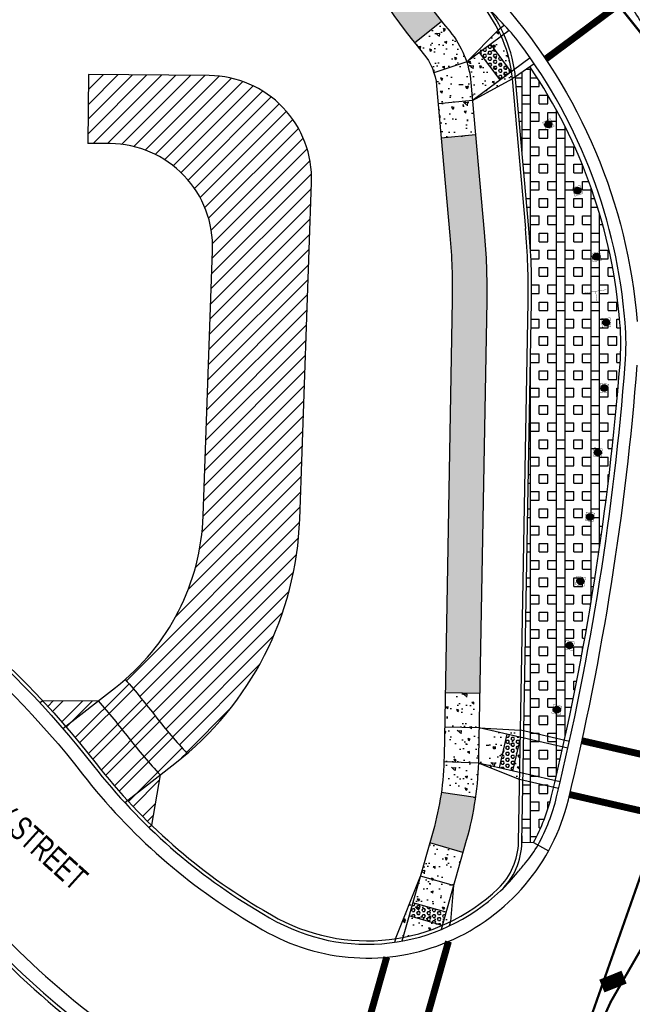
# Model space of a CAD drawing. Header units: feet. Extents: x 158973 to 165066, y 288298 to 289770.
# Tile 4 of 9: x 161337 to 161426, y 288906 to 289049. Entities that reach past the tile are written whole.
import ezdxf

# ---------------------------------------------------------------- set-up
doc = ezdxf.new("R2010")
doc.units = ezdxf.units.FT
doc.header["$MEASUREMENT"] = 0
for name, color, linetype in [('MT_P_Text', 7, 'Continuous'), ('PM_P_Edge_Line', 7, 'Continuous'), ('PV_P_Curb', 6, 'Continuous'), ('PV_P_Drive', 1, 'Continuous'), ('PV_P_EOP', 7, 'Continuous'), ('PV_P_Walk', 4, 'Continuous'), ('RD_P_Cells', 1, 'Continuous'), ('SC_Shading1', 247, 'Continuous'), ('SC_Shading2', 255, 'Continuous'), ('SN_P_Signs', 1, 'Continuous')]:
    doc.layers.add(name, color=color, linetype=linetype)
doc.styles.add('Style-font31', font='font31.shx')

msp = doc.modelspace()

# ---------------------------------------------------------------- hatches: boundary and pattern name
at = {"layer": 'RD_P_Cells'}
h = msp.add_hatch(color=1, dxfattribs=at)
h.dxf.hatch_style = 1
edge = h.paths.add_edge_path()
edge.add_arc((161414.0308030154, 289033.4287700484), 0.5, 0, 360)
h = msp.add_hatch(color=1, dxfattribs=at)
h.dxf.hatch_style = 1
edge = h.paths.add_edge_path()
edge.add_arc((161418.2507824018, 289023.8022204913), 0.5, 0, 360)
h = msp.add_hatch(color=1, dxfattribs=at)
h.dxf.hatch_style = 1
edge = h.paths.add_edge_path()
edge.add_arc((161420.9779360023, 289014.2282343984), 0.5, 0, 360)
h = msp.add_hatch(color=1, dxfattribs=at)
h.dxf.hatch_style = 1
edge = h.paths.add_edge_path()
edge.add_arc((161422.3954346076, 289004.700362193), 0.5, 0, 360)
h = msp.add_hatch(color=1, dxfattribs=at)
h.dxf.hatch_style = 1
edge = h.paths.add_edge_path()
edge.add_arc((161422.1227772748, 288995.187260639), 0.5, 0, 360)
h = msp.add_hatch(color=1, dxfattribs=at)
h.dxf.hatch_style = 1
edge = h.paths.add_edge_path()
edge.add_arc((161421.1995269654, 288985.8436367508), 0.5, 0, 360)
h = msp.add_hatch(color=1, dxfattribs=at)
h.dxf.hatch_style = 1
edge = h.paths.add_edge_path()
edge.add_arc((161420.0524865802, 288976.5078926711), 0.5, 0, 360)
h = msp.add_hatch(color=1, dxfattribs=at)
h.dxf.hatch_style = 1
edge = h.paths.add_edge_path()
edge.add_arc((161418.6802573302, 288967.1800776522), 0.5, 0, 360)
h = msp.add_hatch(color=1, dxfattribs=at)
h.dxf.hatch_style = 1
edge = h.paths.add_edge_path()
edge.add_arc((161417.0810380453, 288957.8602551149), 0.5, 0, 360)
h = msp.add_hatch(color=1, dxfattribs=at)
h.dxf.hatch_style = 1
edge = h.paths.add_edge_path()
edge.add_arc((161415.252598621, 288948.5484519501), 0.5, 0, 360)
at = {"layer": 'SC_Shading1'}
h = msp.add_hatch(dxfattribs=at)
h.set_pattern_fill('AR-HBONE', color=256, scale=0.4)
h.set_pattern_definition([(45, (-44.95583741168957, 48.68508570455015), (0, 2.262741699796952), [4.800000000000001, -1.6]), (135, (-43.82446656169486, 49.81645655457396), (1.776356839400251e-16, 2.262741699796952), [4.800000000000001, -1.6])])
edge = h.paths.add_edge_path()
edge.add_arc((161498.9583876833, 289136.9358448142), 97.75000001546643, 229.7948125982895, 235.0306790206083)
edge.add_line((161442.9341736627, 289056.8337228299), (161449.6884476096, 289052.1097170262))
edge.add_arc((161448.9720254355, 289051.0853932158), 1.250000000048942, -38.9477988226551, 55.03067902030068, ccw=False)
edge.add_line((161449.9441741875, 289050.2996281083), (161438.7743364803, 289036.480302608))
edge.add_arc((161437.8021877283, 289037.2660677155), 1.250000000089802, 210.6082783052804, 321.05220117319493, ccw=False)
edge.add_arc((161367.2273731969, 288995.5144742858), 80.7500000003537, 30.60827829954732, 40.07129605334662)
edge.add_arc((161443.751772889, 289059.8885082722), 19.2499999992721, 201.800442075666, 220.071296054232, ccw=False)
edge.add_line((161425.8784758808, 289052.7395395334), (161425.7148993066, 289053.1485009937))
edge.add_line((161425.7148993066, 289053.1485009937), (161431.56396078, 289057.5052803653))
edge.add_line((161431.56396078, 289057.5052803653), (161435.8581393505, 289062.2804956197))
h = msp.add_hatch(dxfattribs=at)
h.set_pattern_fill('AR-CONC', color=256, scale=0.5, angle=90)
h.set_pattern_definition([(140, (-62.66498871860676, 123.4156091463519), (0.3137606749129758, 3.586300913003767), [0.375, -4.125]), (85.00000000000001, (-62.66498871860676, 123.4156091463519), (-3.760960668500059, -0.6937566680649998), [0.3, -3.3]), (190.45144446, (-62.63884199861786, 123.7144675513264), (-3.447199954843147, 2.89254423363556), [0.31870096, -3.50571056]), (136.1842, (-63.66498871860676, 123.4156091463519), (0.827596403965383, 5.336206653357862), [0.5624999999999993, -6.187499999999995]), (186.63563549, (-63.59602218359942, 123.8602928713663), (-4.870593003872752, 4.673309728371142), [0.47805171, -5.258568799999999]), (81.18416399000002, (-63.66498871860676, 123.4156091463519), (-4.870593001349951, 4.673309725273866), [0.45, -4.950000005]), (111, (-63.41498871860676, 123.9156091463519), (2.013094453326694, 2.984535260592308), [0.375, -4.125]), (56.00000000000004, (-63.41498871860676, 123.9156091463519), (-3.625750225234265, 1.216576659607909), [0.3, -3.3]), (161.45144474, (-63.24723084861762, 124.1643204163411), (-1.612655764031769, 4.201111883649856), [0.3187009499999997, -3.505710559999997]), (127.5, (-62.66498871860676, 123.4156091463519), (-1.664469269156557, 0.06079927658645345), [0, -3.26, 0, -3.35, 0, -3.3125]), (97.49999999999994, (-62.66498871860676, 123.4156091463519), (-1.972058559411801, 1.315347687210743), [0, -1.91, 0, -3.185, 0, -1.2625]), (57.49999999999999, (-62.66498871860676, 122.3006091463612), (0.1127743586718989, 2.669112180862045), [0, -1.249999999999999, 0, -3.899999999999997, 0, -5.174999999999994]), (47.5, (-62.66498871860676, 121.8006091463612), (-0.5005249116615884, 2.915930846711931), [0, -1.625, 0, -2.59, 0, -3.675])])
edge = h.paths.add_edge_path()
edge.add_arc((161466.1501050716, 289102.3264135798), 86.5000000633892, 218.5800800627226, 219.8243529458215)
edge.add_arc((161389.3489667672, 289038.2827943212), 13.4999999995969, 18.099902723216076, 39.82435294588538, ccw=False)
edge.add_line((161402.1809362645, 289042.476904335), (161406.7339603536, 289047.1152344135))
edge.add_arc((161389.3489667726, 289038.2827943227), 19.49999999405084, 5.087005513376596, 26.932831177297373, ccw=False)
edge.add_line((161408.7721601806, 289040.0118280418), (161403.0278405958, 289036.8730982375))
edge.add_line((161403.0278405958, 289036.8730982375), (161403.4711825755, 289031.892792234))
edge.add_line((161403.4711825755, 289031.892792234), (161398.4908765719, 289031.4494502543))
edge.add_line((161398.4908765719, 289031.4494502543), (161397.8154869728, 289039.0364756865))
edge.add_arc((161389.3489667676, 289038.2827943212), 8.499999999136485, 5.087005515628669, 18.09990272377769)
edge.add_arc((161389.3489667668, 289038.2827943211), 8.499999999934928, 18.09990272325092, 39.82435294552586)
edge.add_arc((161466.1501051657, 289102.326413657), 91.50000018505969, 218.5800800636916, 219.824352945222, ccw=False)
edge.add_line((161394.6211394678, 289045.2662953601), (161398.5298261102, 289048.3843346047))
h = msp.add_hatch(dxfattribs=at)
h.set_pattern_fill('HEX', color=256, scale=2)
h.set_pattern_definition([(0, (-19.30722254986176, -15.32994359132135), (0, 0.4330127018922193), [0.25, -0.5]), (120, (-19.30722254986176, -15.32994359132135), (-0.375, -0.2165063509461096), [0.2499999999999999, -0.4999999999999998]), (59.99999999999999, (-19.05722254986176, -15.32994359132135), (-0.3749999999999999, 0.2165063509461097), [0.25, -0.5])])
h.paths.add_polyline_path([(161405.663243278, 289045.0707637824), (161408.650057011, 289041.060907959), (161407.0461146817, 289039.8661824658), (161404.0593009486, 289043.8760382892)])
at = {"layer": 'SC_Shading1', "true_color": 0x7ac1d6}
h = msp.add_hatch(dxfattribs=at)
h.set_pattern_fill('BOX', color=133, scale=5)
h.set_pattern_definition([(90, (-34.79749868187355, 38.91155281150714), (-5, 3.061616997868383e-16), []), (90, (-33.54749868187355, 38.91155281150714), (-5, 3.061616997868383e-16), []), (0, (-34.79749868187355, 38.91155281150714), (0, 5), [-1.25, 1.25]), (0, (-34.79749868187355, 40.16155281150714), (0, 5), [-1.25, 1.25]), (0, (-34.79749868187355, 41.41155281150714), (0, 5), [1.25, -1.25]), (0, (-34.79749868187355, 42.66155281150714), (0, 5), [1.25, -1.25]), (90, (-32.29749868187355, 38.91155281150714), (-5, 3.061616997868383e-16), [1.25, -1.25]), (90, (-31.04749868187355, 38.91155281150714), (-5, 3.061616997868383e-16), [1.25, -1.25])])
edge = h.paths.add_edge_path()
edge.add_arc((161387.7611700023, 288942.5244761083), 27.50000000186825, 331.25112966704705, 346.41977044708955, ccw=False)
edge.add_line((161411.871416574, 288929.297760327), (161410.1892218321, 288929.3276192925))
edge.add_line((161410.1892218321, 288929.3276192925), (161411.5804985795, 289007.7093840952))
edge.add_arc((161311.596248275, 289009.4841050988), 99.99999971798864, 358.9831063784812, 365.0870055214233)
edge.add_line((161411.2023680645, 289018.3509446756), (161409.270190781, 289040.0561622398))
edge.add_line((161409.270190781, 289040.0561622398), (161409.2371863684, 289040.3943627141))
edge.add_line((161409.2371863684, 289040.3943627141), (161411.3408407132, 289041.8182593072))
edge.add_arc((161347.1607197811, 288998.3767805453), 77.49999999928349, 4.624357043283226, 34.09281915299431, ccw=False)
edge.add_arc((161387.0305075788, 289001.6016868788), 37.50000000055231, -4.429120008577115, 4.624357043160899, ccw=False)
edge.add_arc((161028.1056001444, 289029.4029605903), 397.499999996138, 346.41977044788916, 355.57087999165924, ccw=False)
at = {"layer": 'SC_Shading1'}
h = msp.add_hatch(dxfattribs=at)
h.set_pattern_fill('ANSI31', color=256, scale=12)
h.set_pattern_definition([(45, (-3.438726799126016, 117.8500592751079), (-1.060660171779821, 1.060660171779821), [])])
edge = h.paths.add_edge_path()
edge.add_line((161363.9849836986, 288976.6634085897), (161365.338855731, 289015.1139777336))
edge.add_arc((161350.3481455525, 289015.641811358), 14.99999999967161, 357.9834077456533, 449.4807186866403)
edge.add_line((161350.4840912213, 289030.6411953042), (161347.2739695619, 289030.6702899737))
edge.add_line((161347.2739695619, 289030.6702899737), (161347.3646000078, 289040.6698792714))
edge.add_line((161347.3646000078, 289040.6698792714), (161364.8403072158, 289040.5114896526))
edge.add_arc((161364.704361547, 289025.5121057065), 14.99999999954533, -2.01659225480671, 89.48071868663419, ccw=False)
edge.add_line((161379.6950717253, 289024.984272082), (161377.9763131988, 288976.1707638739))
edge.add_arc((161331.005421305, 288977.8246425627), 47.0000000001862, 310.71895382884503, 357.9834077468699, ccw=False)
edge.add_line((161361.6658320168, 288942.2024694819), (161352.6814990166, 288952.9419647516))
edge.add_arc((161331.0054213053, 288977.8246425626), 32.99999999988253, 311.0601398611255, 357.9834077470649)
h = msp.add_hatch(dxfattribs=at)
h.set_pattern_fill('ANSI32', color=256, scale=8)
h.set_pattern_definition([(45, (-28.43124389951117, -200.7110159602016), (-2.121320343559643, 2.121320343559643), []), (45, (-27.01703033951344, -200.7110159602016), (-2.121320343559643, 2.121320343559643), [])])
edge = h.paths.add_edge_path()
edge.add_line((161340.6721981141, 288949.8683024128), (161348.7636903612, 288949.8292588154))
edge.add_line((161348.7636903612, 288949.8292588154), (161352.6814990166, 288952.9419647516))
edge.add_arc((161242.3164209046, 288858.1274113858), 145.4999999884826, 37.88835767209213, 40.66584982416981, ccw=False)
edge.add_arc((161415.9423765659, 288993.234877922), 74.4999999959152, 217.8883576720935, 223.2355104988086)
edge.add_line((161361.6658320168, 288942.2024694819), (161357.7428323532, 288939.0771171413))
edge.add_line((161357.7428323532, 288939.0771171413), (161356.5024171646, 288931.7764267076))
edge.add_line((161356.5024171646, 288931.7764267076), (161352.9904182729, 288935.3790143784))
edge.add_line((161352.9904182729, 288935.3790143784), (161348.4650165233, 288940.727203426))
edge.add_arc((161242.316420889, 288858.1274113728), 134.5000000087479, 37.88835767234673, 43.00705504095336)
h = msp.add_hatch(dxfattribs=at)
h.set_pattern_fill('AR-CONC', color=256, scale=0.5, angle=90)
h.set_pattern_definition([(140, (-58.71760824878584, 27.62936063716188), (0.3137606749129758, 3.586300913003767), [0.375, -4.125]), (85.00000000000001, (-58.71760824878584, 27.62936063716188), (-3.760960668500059, -0.6937566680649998), [0.3, -3.3]), (190.45144446, (-58.69146152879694, 27.92821904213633), (-3.447199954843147, 2.89254423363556), [0.31870096, -3.50571056]), (136.1842, (-59.71760824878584, 27.62936063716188), (0.827596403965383, 5.336206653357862), [0.5624999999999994, -6.187499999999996]), (186.63563549, (-59.64864171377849, 28.07404436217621), (-4.870593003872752, 4.673309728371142), [0.47805171, -5.258568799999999]), (81.18416399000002, (-59.71760824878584, 27.62936063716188), (-4.870593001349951, 4.673309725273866), [0.45, -4.950000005]), (111, (-59.46760824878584, 28.12936063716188), (2.013094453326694, 2.984535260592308), [0.375, -4.125]), (56.00000000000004, (-59.46760824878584, 28.12936063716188), (-3.625750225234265, 1.216576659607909), [0.3, -3.3]), (161.45144474, (-59.29985037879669, 28.37807190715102), (-1.612655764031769, 4.201111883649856), [0.3187009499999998, -3.505710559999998]), (127.5, (-58.71760824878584, 27.62936063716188), (-1.664469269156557, 0.06079927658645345), [0, -3.26, 0, -3.35, 0, -3.3125]), (97.49999999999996, (-58.71760824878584, 27.62936063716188), (-1.972058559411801, 1.315347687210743), [0, -1.91, 0, -3.185, 0, -1.2625]), (57.49999999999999, (-58.71760824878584, 26.51436063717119), (0.1127743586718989, 2.669112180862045), [0, -1.249999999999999, 0, -3.899999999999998, 0, -5.174999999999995]), (47.5, (-58.71760824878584, 26.01436063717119), (-0.5005249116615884, 2.915930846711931), [0, -1.625, 0, -2.59, 0, -3.675])])
edge = h.paths.add_edge_path()
edge.add_line((161404.0713721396, 288950.9148905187), (161403.9826360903, 288945.9156779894))
edge.add_line((161403.9826360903, 288945.9156779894), (161409.9774298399, 288945.569122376))
edge.add_line((161409.9774298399, 288945.569122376), (161409.8504811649, 288938.4170865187))
edge.add_line((161409.8504811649, 288938.4170865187), (161403.8842278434, 288940.8088507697))
edge.add_arc((161356.4147062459, 288942.5101838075), 47.50000015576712, 351.9050388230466, 357.94736722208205, ccw=False)
edge.add_line((161403.4414185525, 288935.8215109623), (161398.491238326, 288936.5255817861))
edge.add_arc((161356.4147066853, 288942.5101837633), 42.4999997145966, 351.9050387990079, 358.9831064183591)
edge.add_line((161398.9080128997, 288941.7559273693), (161399.0721596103, 288951.003626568))
edge.add_line((161399.0721596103, 288951.003626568), (161404.0713721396, 288950.9148905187))
h = msp.add_hatch(dxfattribs=at)
h.set_pattern_fill('HEX', color=256, scale=2)
h.set_pattern_definition([(0, (-47.49723542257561, 28.08516161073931), (0, 0.4330127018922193), [0.25, -0.5]), (120, (-47.49723542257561, 28.08516161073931), (-0.375, -0.2165063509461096), [0.2499999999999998, -0.4999999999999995]), (59.99999999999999, (-47.24723542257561, 28.08516161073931), (-0.3749999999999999, 0.2165063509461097), [0.25, -0.5])])
h.paths.add_polyline_path([(161408.0097320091, 288944.9937288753), (161409.9592943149, 288944.5474029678), (161408.8434795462, 288939.6734972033), (161406.8939172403, 288940.1198231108)])
h = msp.add_hatch(dxfattribs=at)
h.set_pattern_fill('AR-CONC', color=256, scale=0.5, angle=90)
h.set_pattern_definition([(140, (-64.01273831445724, 7.364546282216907), (0.3137606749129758, 3.586300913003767), [0.375, -4.125]), (85.00000000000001, (-64.01273831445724, 7.364546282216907), (-3.760960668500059, -0.6937566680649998), [0.3, -3.3]), (190.45144446, (-63.98659159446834, 7.66340468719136), (-3.447199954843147, 2.89254423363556), [0.31870096, -3.50571056]), (136.1842, (-65.01273831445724, 7.364546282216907), (0.827596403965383, 5.336206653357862), [0.5624999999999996, -6.187499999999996]), (186.63563549, (-64.94377177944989, 7.809230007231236), (-4.870593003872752, 4.673309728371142), [0.47805171, -5.258568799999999]), (81.18416399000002, (-65.01273831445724, 7.364546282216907), (-4.870593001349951, 4.673309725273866), [0.45, -4.950000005]), (111, (-64.76273831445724, 7.864546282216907), (2.013094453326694, 2.984535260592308), [0.375, -4.125]), (56.00000000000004, (-64.76273831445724, 7.864546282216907), (-3.625750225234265, 1.216576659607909), [0.3, -3.3]), (161.45144474, (-64.59498044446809, 8.11325755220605), (-1.612655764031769, 4.201111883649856), [0.3187009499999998, -3.505710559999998]), (127.5, (-64.01273831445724, 7.364546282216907), (-1.664469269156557, 0.06079927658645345), [0, -3.26, 0, -3.35, 0, -3.3125]), (97.49999999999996, (-64.01273831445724, 7.364546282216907), (-1.972058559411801, 1.315347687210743), [0, -1.91, 0, -3.185, 0, -1.2625]), (57.49999999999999, (-64.01273831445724, 6.24954628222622), (0.1127743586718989, 2.669112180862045), [0, -1.249999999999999, 0, -3.899999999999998, 0, -5.174999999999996]), (47.5, (-64.01273831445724, 5.74954628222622), (-0.5005249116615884, 2.915930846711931), [0, -1.625, 0, -2.59, 0, -3.675])])
edge = h.paths.add_edge_path()
edge.add_line((161401.632726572, 288927.8530302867), (161400.2725192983, 288923.041602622))
edge.add_line((161400.2725192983, 288923.041602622), (161399.8345623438, 288917.8165179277))
edge.add_arc((161387.7611700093, 288942.524476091), 27.49999998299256, 278.5667959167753, 296.0421638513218, ccw=False)
edge.add_line((161391.8576336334, 288915.3312970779), (161395.4610916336, 288924.4018098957))
edge.add_line((161395.4610916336, 288924.4018098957), (161396.8212989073, 288929.2132375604))
edge.add_line((161396.8212989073, 288929.2132375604), (161401.632726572, 288927.8530302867))
h = msp.add_hatch(dxfattribs=at)
h.set_pattern_fill('HEX', color=256, scale=2)
h.set_pattern_definition([(0, (-58.17042040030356, 5.400949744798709), (0, 0.4330127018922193), [0.25, -0.5]), (120, (-58.17042040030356, 5.400949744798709), (-0.375, -0.2165063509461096), [0.2499999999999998, -0.4999999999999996]), (59.99999999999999, (-57.92042040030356, 5.400949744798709), (-0.3749999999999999, 0.2165063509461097), [0.25, -0.5])])
h.paths.add_polyline_path([(161394.3729258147, 288920.552667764), (161399.1843534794, 288919.1924604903), (161398.6402705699, 288917.2678894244), (161393.8288429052, 288918.6280966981)])
at = {"layer": 'SC_Shading2'}
h = msp.add_hatch(color=256, dxfattribs=at)
h.dxf.hatch_style = 1
edge = h.paths.add_edge_path()
edge.add_arc((161466.1501050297, 289102.326413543), 91.50000000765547, 205.8747724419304, 218.5800800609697, ccw=False)
edge.add_line((161383.8229784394, 289062.3952949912), (161382.131830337, 289061.6202304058))
edge.add_arc((161372.9658661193, 289081.6198578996), 21.99999999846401, 268.095068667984, 294.62230593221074, ccw=False)
edge.add_line((161372.234559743, 289059.632016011), (161366.7930000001, 289059.8130000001))
edge.add_line((161366.7930000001, 289059.8130000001), (161366.9259647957, 289063.8107894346))
edge.add_line((161366.9259647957, 289063.8107894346), (161372.3675245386, 289063.6298054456))
edge.add_arc((161372.9658661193, 289081.6198579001), 17.99999999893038, 268.0950686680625, 294.6223059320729)
edge.add_line((161380.4652913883, 289065.256526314), (161382.1564394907, 289066.0315908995))
edge.add_arc((161466.1501050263, 289102.3264135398), 91.50000000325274, 190.0056797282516, 203.3698394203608, ccw=False)
edge.add_arc((161430.2052505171, 289095.984691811), 55.00000000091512, 158.2104245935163, 190.0056797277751, ccw=False)
edge.add_line((161379.1348146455, 289116.4006311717), (161377.9137424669, 289116.9805597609))
edge.add_arc((161375.1114186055, 289111.080109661), 6.53209999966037, 64.5953713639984, 87.98340774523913)
edge.add_line((161375.3412760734, 289117.6081641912), (161373.8190000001, 289117.662))
edge.add_line((161373.8190000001, 289117.662), (161370.8199197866, 289117.7362823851))
edge.add_line((161370.8199197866, 289117.7362823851), (161370.9916534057, 289124.6698629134))
edge.add_line((161370.9916534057, 289124.6698629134), (161373.9907336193, 289124.5955805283))
edge.add_line((161373.9907336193, 289124.5955805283), (161375.5853393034, 289124.5396687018))
edge.add_arc((161375.1114186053, 289111.0801096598), 13.46790000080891, 64.59537136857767, 87.98340774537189, ccw=False)
edge.add_line((161380.8892569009, 289123.2456723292), (161382.0903421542, 289122.6752362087))
edge.add_arc((161337.4082856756, 289145.1143500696), 50.00000002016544, 333.3344170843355, 341.6155352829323)
edge.add_line((161384.856363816, 289129.3447627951), (161389.7586992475, 289127.7154490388))
edge.add_arc((161466.1501050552, 289102.3264135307), 80.50000003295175, 161.6155352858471, 169.4349413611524)
edge.add_line((161387.0147935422, 289117.0862399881), (161385.048698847, 289117.4529437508))
edge.add_arc((161430.2052505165, 289095.9846918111), 50.00000000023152, 154.572729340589, 190.0056797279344)
edge.add_arc((161466.1501050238, 289102.3264135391), 86.50000000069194, 190.0056797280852, 218.5800800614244)
edge.add_line((161398.5298261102, 289048.3843346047), (161394.6211394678, 289045.2662953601))
h = msp.add_hatch(color=256, dxfattribs=at)
h.dxf.hatch_style = 1
edge = h.paths.add_edge_path()
edge.add_line((161398.4908765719, 289031.4494502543), (161403.4711825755, 289031.892792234))
edge.add_line((161403.4711825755, 289031.892792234), (161404.7279702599, 289017.774600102))
edge.add_arc((161311.5962482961, 289009.4841051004), 93.49999969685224, -1.0168936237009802, 5.087005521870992, ccw=False)
edge.add_line((161405.0815222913, 289007.8247409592), (161404.0713721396, 288950.9148905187))
edge.add_line((161404.0713721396, 288950.9148905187), (161399.0721596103, 288951.003626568))
edge.add_line((161399.0721596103, 288951.003626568), (161400.082309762, 289007.9134770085))
edge.add_arc((161311.5962483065, 289009.4841051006), 88.4999996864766, 358.9831063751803, 365.0870055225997)
edge.add_line((161399.7476642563, 289017.3312581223), (161398.4908765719, 289031.4494502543))
h = msp.add_hatch(color=256, dxfattribs=at)
h.dxf.hatch_style = 1
edge = h.paths.add_edge_path()
edge.add_arc((161356.4147063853, 288942.5101837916), 42.50000001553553, 344.21421851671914, 351.905038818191, ccw=False)
edge.add_line((161397.3118415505, 288930.9484219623), (161396.8212989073, 288929.2132375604))
edge.add_line((161396.8212989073, 288929.2132375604), (161401.632726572, 288927.8530302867))
edge.add_line((161401.632726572, 288927.8530302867), (161402.1232692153, 288929.5882146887))
edge.add_arc((161356.4147064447, 288942.5101837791), 47.4999999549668, 344.2142185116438, 351.9050388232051)
edge.add_line((161403.4414185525, 288935.8215109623), (161398.491238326, 288936.5255817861))

# ---------------------------------------------------------------- linework, layer by layer
at = {"layer": 'PM_P_Edge_Line', "const_width": 1, "flags": 128}
for points in [[(161413.6276166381, 289042.8981419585), (161424.971887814, 289051.3481278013)], [(161434.1225990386, 288940.5543482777), (161418.8912170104, 288944.0413670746)], [(161431.4517349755, 288932.9588361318), (161417.1059133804, 288936.2431178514)], [(161387.0102373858, 288870.6153941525), (161399.5390149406, 288914.9331302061)], [(161381.4436591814, 288880.3321570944), (161390.5821172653, 288912.6573996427)]]:
    msp.add_lwpolyline(points, dxfattribs=at)
at = {"layer": 'PM_P_Edge_Line', "color": 2, "const_width": 0.333}
for points in [[(161437.8273052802, 289030.963728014, 0.059351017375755), (161427.5243358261, 289046.5563815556), (161424.1694395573, 289050.7504096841)], [(161398.1733906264, 288768.2805105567), (161399.5809469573, 288808.2557377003, -0.07863137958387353), (161415.7274927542, 288891.2561313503), (161430.4706887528, 288933.1834333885)]]:
    msp.add_lwpolyline(points, format="xyb", dxfattribs=at)
at = {"layer": 'PM_P_Edge_Line', "color": 2, "const_width": 0.333, "flags": 128}
msp.add_lwpolyline([(161399.1727713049, 288768.2453216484), (161400.5803276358, 288808.220548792, -0.08561412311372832), (161419.3216467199, 288897.9037296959, -0.09697419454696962), (161438.8195301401, 288928.3121956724, -0.08982878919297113)], format="xyb", dxfattribs=at)
at = {"layer": 'PM_P_Edge_Line', "color": 2, "const_width": 2, "flags": 128}
msp.add_lwpolyline([(161424.9993608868, 288909.754900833), (161421.7790751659, 288908.4658682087)], dxfattribs=at)
at = {"layer": 'PV_P_Curb', "flags": 128}
for points in [[(161420.6283268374, 289071.7921809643), (161421.2572632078, 289066.5181082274, 0.06554346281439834), (161422.8209428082, 289060.3837465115), (161425.8784758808, 289052.7395395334, 0.07989096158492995), (161429.0208259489, 289047.49650673, -0.04131368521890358), (161436.7263521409, 289036.6296104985)], [(161407.0961449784, 288922.2720998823, 0.2003218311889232), (161410.1892218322, 288929.3276192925), (161411.5804985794, 289007.7093840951, 0.02663958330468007), (161411.2023680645, 289018.3509446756), (161409.270190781, 289040.0561622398, 0.1527417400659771), (161404.7091944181, 289051.0915181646)], [(161404.3251887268, 289050.7713000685, -0.1527417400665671), (161408.7721601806, 289040.0118280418), (161410.7043374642, 289018.3066104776)], [(161415.2213587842, 288935.8911864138, 0.03995048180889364), (161425.1662789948, 288998.6478015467, 0.0395238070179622), (161425.1559921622, 289004.6855035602, 0.1409790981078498), (161409.8810105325, 289045.1659633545, 0.03264234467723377), (161407.3417483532, 289048.1430472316, -0.01852069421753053), (161405.1083948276, 289050.6165535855)], [(161414.4923272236, 288936.0672914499, 0.03995048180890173), (161424.4185187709, 288998.705720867)], [(161243.5354003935, 288992.6218874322, -0.2289954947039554), (161348.4650165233, 288940.727203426, 0.09519770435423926), (161372.7286432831, 288919.4593856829), (161373.8620160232, 288918.7955166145)], [(161243.5308688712, 288992.1219079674, -0.2289954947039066), (161348.0704120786, 288940.420141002, 0.09519770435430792), (161372.4759313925, 288919.0279500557), (161373.6093041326, 288918.3640809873, 0.3347503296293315), (161407.0961449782, 288922.2720998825, 0.3347503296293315)], [(161243.2771036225, 288964.1230579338, -0.2289954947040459), (161325.9725631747, 288923.2246452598, 0.0951977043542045), (161358.324065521, 288894.8675549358), (161369.0668254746, 288888.5750213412)], [(161243.2725721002, 288963.6230784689, -0.2289954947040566), (161325.57795873, 288922.9175828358, 0.09519770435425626), (161358.0713536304, 288894.4361193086), (161368.814113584, 288888.143585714)], [(161407.096144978, 288922.2720998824, 0.03236430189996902), (161409.5480565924, 288924.9366515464, -0.00899509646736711), (161410.7029911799, 288926.3158081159, 0.05339391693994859), (161412.5289687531, 288928.9370317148)]]:
    msp.add_lwpolyline(points, format="xyb", dxfattribs=at)
for points in [[(161409.2371863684, 289040.3943627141), (161411.9619386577, 289042.2386607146)], [(161409.6893005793, 288929.3364928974), (161411.0805773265, 289007.7182577)], [(161410.189221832, 288929.3276192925), (161411.871416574, 288929.297760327)], [(161411.871416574, 288929.297760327), (161414.0632571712, 288928.0953316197)]]:
    msp.add_lwpolyline(points, dxfattribs=at)
at = {"layer": 'PV_P_Curb'}
for centre, radius, start, end in [((161347.1607197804, 288998.3767805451), 77.5, 4.624357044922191, 34.09281915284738), ((161311.5962479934, 289009.4841050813), 99.5, 358.9831063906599, 5.08700551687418), ((161387.0305075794, 289001.6016868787), 37.5, 355.5708799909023, 4.624357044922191), ((161387.761170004, 288942.5244761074), 27.5, 331.2511296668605, 346.4197704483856), ((161387.761170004, 288942.5244761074), 28.25, 331.2511296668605, 346.4197704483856), ((161400.1907967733, 288929.5050913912), 9.5, 313.6724594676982, 358.9831063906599), ((161387.761170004, 288942.5244761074), 27.5, 239.640512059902, 313.672459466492)]:
    msp.add_arc(centre, radius, start, end, dxfattribs=at)
at = {"layer": 'PV_P_Drive', "flags": 128}
for points in [[(161347.3646000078, 289040.6698792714), (161347.2739695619, 289030.6702899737)], [(161364.8403072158, 289040.5114896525), (161347.3646000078, 289040.6698792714)], [(161377.9763131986, 288976.1707638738), (161379.6950717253, 289024.984272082)], [(161343.6271439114, 288945.8322424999), (161351.2715412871, 288951.7807492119)], [(161340.2760077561, 288949.5600059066), (161340.672198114, 288949.8683024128)], [(161340.672198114, 288949.8683024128), (161348.7636903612, 288949.8292588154)], [(161352.5944924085, 288935.0709236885), (161359.8692891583, 288940.73182476)], [(161357.7428323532, 288939.0771171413), (161356.5024171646, 288931.7764267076)], [(161356.103891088, 288931.4663126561), (161356.5024171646, 288931.7764267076)]]:
    msp.add_lwpolyline(points, dxfattribs=at)
for points in [[(161363.9849836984, 288976.6634085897), (161365.338855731, 289015.1139777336, 0.4218886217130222), (161350.4840912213, 289030.641195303), (161347.2739695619, 289030.6702899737)], [(161352.6814990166, 288952.9419647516, -0.01211968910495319), (161357.1463143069, 288947.4825767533, 0.02333559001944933), (161361.6658320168, 288942.2024694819)], [(161348.7636903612, 288949.8292588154, -0.01246131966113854), (161353.2002698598, 288944.4119525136, 0.02204469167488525), (161357.7428323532, 288939.0771171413)]]:
    msp.add_lwpolyline(points, format="xyb", dxfattribs=at)
at = {"layer": 'PV_P_Drive'}
for centre, radius, start, end in [((161364.7043615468, 289025.512105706), 15, 357.9834077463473, 89.48071868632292), ((161331.0054213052, 288977.8246425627), 33, 307.8883576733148, 357.9834077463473), ((161331.0054213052, 288977.8246425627), 47, 307.8883576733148, 357.9834077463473)]:
    msp.add_arc(centre, radius, start, end, dxfattribs=at)
at = {"layer": 'PV_P_EOP'}
msp.add_lwpolyline([(161398.9042153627, 289147.9128309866, -0.04751138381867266), (161394.0725261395, 289132.1395418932, 0.2849133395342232), (161407.4085097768, 289051.0095061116, -0.160694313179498), (161426.9002953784, 289004.8265932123)], format="xyb", dxfattribs=at)
at = {"layer": 'PV_P_EOP', "flags": 128}
for points in [[(161419.8836033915, 289071.703372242), (161420.5125397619, 289066.4292995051, 0.06554346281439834), (161422.1245805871, 289060.1052152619), (161425.1821136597, 289052.4610082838, 0.07989096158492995), (161428.4468929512, 289047.0137014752)], [(161416.9224324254, 288935.4802746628, 0.0399504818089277), (161426.9110528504, 288998.5126564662)], [(161243.512742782, 288990.1219901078, -0.2289954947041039), (161346.4919942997, 288939.1918913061, 0.095197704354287), (161371.4650838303, 288917.3022075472), (161372.5984565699, 288916.638338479, 0.5028342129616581), (161416.9224324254, 288935.4802746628)], [(161243.2952297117, 288966.1229757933, -0.2289954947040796), (161327.5509809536, 288924.4528949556, 0.09519770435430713), (161359.3349130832, 288896.5932974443), (161370.0776730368, 288890.3007638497, -0.3126663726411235), (161389.2758105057, 288848.9704326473)], [(161412.9705422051, 288797.7780834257), (161413.3224312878, 288807.7718902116, -0.1265633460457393), (161442.9411164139, 288908.1295359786, -0.253460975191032), (161492.0966353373, 288937.2987519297, 0.03987586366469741), (161501.9796208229, 288938.4784067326)]]:
    msp.add_lwpolyline(points, format="xyb", dxfattribs=at)
at = {"layer": 'PV_P_Walk', "flags": 128}
for points in [[(161384.856363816, 289129.3447627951, -0.04153520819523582), (161381.5973165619, 289121.7192747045, 0.1669113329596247), (161376.0417711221, 289086.4286727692, 0.06935285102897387), (161383.8229784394, 289062.3952949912, 0.06094180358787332), (161395.8770635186, 289043.7265019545, -0.1527417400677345), (161397.8154869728, 289039.0364756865), (161399.7476642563, 289017.3312581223, -0.02663958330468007), (161400.082309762, 289007.9134770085), (161398.9080129, 288941.7559273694, -0.06453078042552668), (161397.3118415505, 288930.9484219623), (161392.797853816, 288914.981204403)], [(161385.048698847, 289117.4529437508, 0.1558491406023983), (161380.9657237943, 289087.297401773, 0.1308476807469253), (161399.7171204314, 289046.9286829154, -0.1527417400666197), (161402.7957929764, 289039.4798176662), (161404.7279702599, 289017.774600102, -0.02663958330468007), (161405.0815222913, 289007.8247409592), (161403.9072254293, 288941.6671913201, -0.06453078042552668), (161402.1232692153, 288929.5882146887), (161398.4660436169, 288916.6516007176)]]:
    msp.add_lwpolyline(points, format="xyb", dxfattribs=at)
for points in [[(161394.6211394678, 289045.2662953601), (161398.5298261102, 289048.3843346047)], [(161402.1809362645, 289042.476904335), (161406.7339603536, 289047.1152344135)], [(161408.3401948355, 289047.0647396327), (161402.1809362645, 289042.476904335)], [(161407.663170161, 289047.8073731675), (161406.7339603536, 289047.1152344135)], [(161408.650057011, 289041.060907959), (161405.663243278, 289045.0707637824)], [(161411.376334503, 289043.0916251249), (161403.0278405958, 289036.8730982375)], [(161407.0461146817, 289039.8661824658), (161404.0593009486, 289043.8760382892)], [(161402.1809362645, 289042.476904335), (161397.4283549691, 289040.9235302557)], [(161403.0278405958, 289036.8730982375), (161408.7691141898, 289040.0457106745)], [(161409.2371863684, 289040.3943627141), (161408.7691141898, 289040.0457106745)], [(161403.0278405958, 289036.8730982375), (161398.0475345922, 289036.4297562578)], [(161403.4711825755, 289031.892792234), (161398.4908765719, 289031.4494502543)], [(161404.0713721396, 288950.9148905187), (161399.0721596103, 288951.003626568)], [(161403.9826360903, 288945.9156779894), (161398.9834235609, 288946.0044140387)], [(161416.8624526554, 288942.9670182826), (161403.9826360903, 288945.9156779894)], [(161403.9826360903, 288945.9156779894), (161409.9774298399, 288945.569122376)], [(161417.0782724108, 288943.9434805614), (161409.9774298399, 288945.569122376)], [(161408.0097320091, 288944.9937288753), (161406.8939172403, 288940.1198231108)], [(161409.9592943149, 288944.5474029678), (161408.8434795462, 288939.6734972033)], [(161403.8842278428, 288940.8088507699), (161398.8874361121, 288940.9879384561)], [(161415.7466378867, 288938.0931125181), (161403.8842278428, 288940.8088507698)], [(161409.8504811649, 288938.4170865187), (161403.8842278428, 288940.8088507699)], [(161415.5161317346, 288937.1200124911), (161409.8504811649, 288938.4170865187)], [(161403.4414185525, 288935.8215109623), (161398.491238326, 288936.5255817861)], [(161401.632726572, 288927.8530302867), (161396.8212989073, 288929.2132375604)], [(161391.8576336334, 288915.3312970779), (161395.4610916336, 288924.4018098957)], [(161400.2725192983, 288923.041602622), (161395.4610916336, 288924.4018098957)], [(161400.2725192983, 288923.041602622), (161399.8345623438, 288917.8165179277)], [(161399.1843534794, 288919.1924604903), (161394.3729258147, 288920.552667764)], [(161398.6402705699, 288917.2678894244), (161393.8288429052, 288918.6280966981)], [(161399.8345623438, 288917.8165179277), (161399.6533083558, 288917.1753726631)], [(161391.8576336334, 288915.3312970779), (161391.7086006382, 288914.804126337)]]:
    msp.add_lwpolyline(points, dxfattribs=at)
at = {"layer": 'RD_P_Cells', "const_width": 0.04, "flags": 128}
for points in [[(161413.7674081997, 289032.5850442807), (161414.8745287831, 289033.1653752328), (161414.294197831, 289034.2724958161), (161413.1870772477, 289033.692164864)], [(161417.8727640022, 289023.0032510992), (161419.0497517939, 289023.4242020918), (161418.6288008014, 289024.6011898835), (161417.4518130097, 289024.1802388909)], [(161420.498086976, 289013.4859440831), (161421.7202263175, 289013.748385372), (161421.4577850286, 289014.9705247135), (161420.2356456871, 289014.7080834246)], [(161421.8249782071, 289004.0252107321), (161423.0705860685, 289004.1299057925), (161422.9658910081, 289005.3755136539), (161421.7202831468, 289005.2708185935)], [(161421.4460502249, 288994.6186742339), (161422.6913636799, 288994.5105335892), (161422.7995043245, 288995.7558470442), (161421.5541908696, 288995.8639876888)], [(161420.5094933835, 288985.2912748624), (161421.7518888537, 288985.1536031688), (161421.8895605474, 288986.3959986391), (161420.647165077, 288986.5336703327)], [(161419.3495125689, 288975.9720964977), (161420.5882827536, 288975.8049186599), (161420.7554605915, 288977.0436888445), (161419.5166904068, 288977.2108666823)], [(161417.9647112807, 288966.6611905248), (161419.1991444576, 288966.4645316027), (161419.3958033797, 288967.6989647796), (161418.1613702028, 288967.8956237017)], [(161416.3532912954, 288957.3586231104), (161417.5826700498, 288957.132508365), (161417.8087847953, 288958.3618871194), (161416.5794060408, 288958.5880018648)], [(161414.5130260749, 288948.0644246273), (161415.7366259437, 288947.808879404), (161415.992171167, 288949.0324792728), (161414.7685712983, 288949.2880244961)]]:
    msp.add_lwpolyline(points, close=True, dxfattribs=at)
at = {"layer": 'RD_P_Cells'}
for centre in [(161414.0308030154, 289033.4287700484), (161418.2507824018, 289023.8022204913), (161420.9779360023, 289014.2282343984), (161422.3954346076, 289004.700362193), (161422.1227772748, 288995.187260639), (161421.1995269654, 288985.8436367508), (161420.0524865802, 288976.5078926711), (161418.6802573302, 288967.1800776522), (161417.0810380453, 288957.8602551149), (161415.252598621, 288948.5484519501)]:
    msp.add_circle(centre, 0.5, dxfattribs=at)
at = {"layer": 'SN_P_Signs', "const_width": 0.04199999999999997, "flags": 128}
for points in [[(161422.4497722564, 289009.4568787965), (161419.2838725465, 289008.9909613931)], [(161421.0997811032, 289007.6409702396), (161420.8668224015, 289009.2239200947)]]:
    msp.add_lwpolyline(points, dxfattribs=at)

# ---------------------------------------------------------------- texts
at = {"layer": 'MT_P_Text', "insert": (161337.0214876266, 288931.8223931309), "char_height": 3.499999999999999, "attachment_point": 5, "rotation": 317.88835767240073, "style": 'Style-font31'}
msp.add_mtext_dynamic_manual_height_columns('{\\W0.7;PERRY STREET}', width=41.73421991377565, gutter_width=9.999999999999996, heights=[0], dxfattribs=at)

doc.saveas('drawing.dxf')
